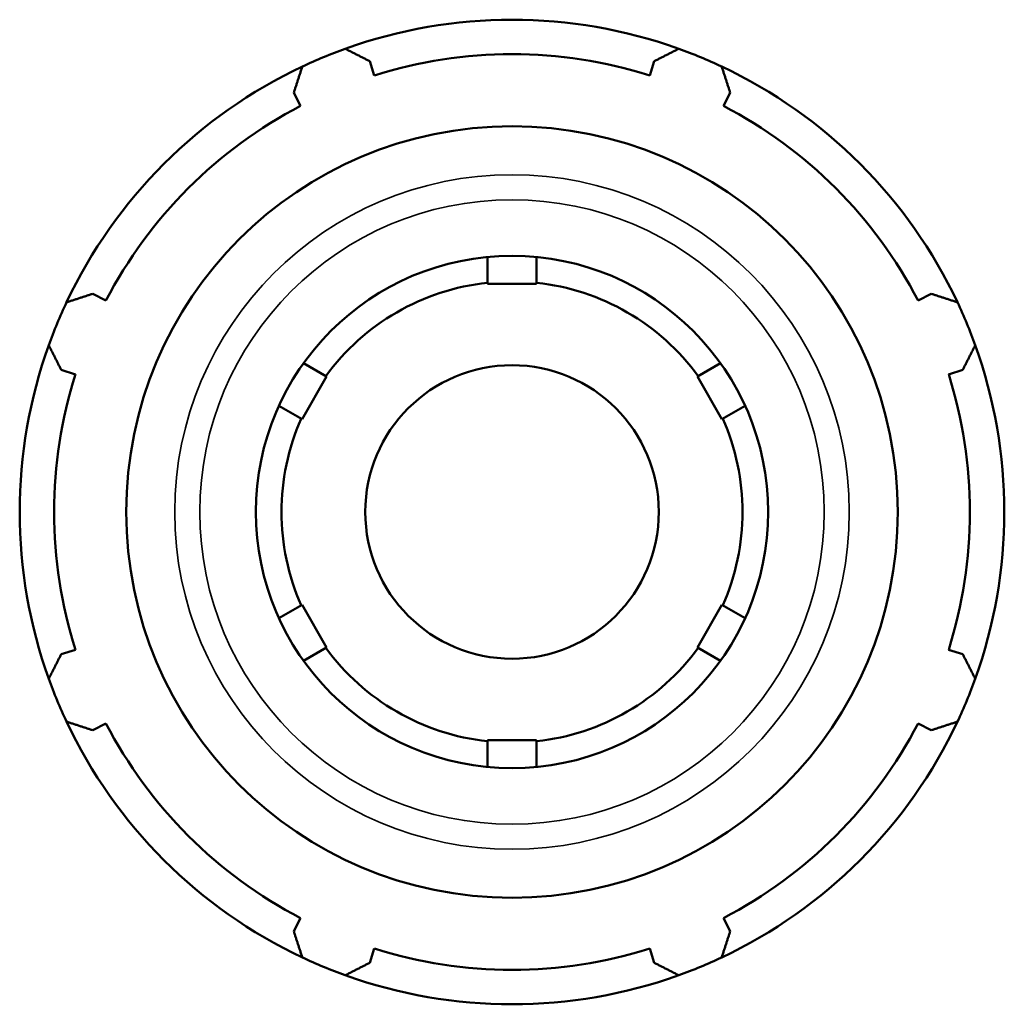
# Model space of a CAD drawing. Header units: inches. Extents: x -2.2 to 51.6, y -14.1 to 33.
# Tile 7 of 8: x 40 to 42.5, y 12.4 to 14.9. Entities that reach past the tile are written whole.
import ezdxf

# ---------------------------------------------------------------- set-up
doc = ezdxf.new("R2010")
doc.units = ezdxf.units.IN
doc.header["$MEASUREMENT"] = 0
doc.layers.add('Visible (ANSI)', color=7, linetype='Continuous', lineweight=50)
doc.layers.add('Visible Narrow (ANSI)', color=7, linetype='Continuous', lineweight=35)

msp = doc.modelspace()

# ---------------------------------------------------------------- linework, layer by layer
at = {"layer": 'Visible (ANSI)'}
for p, q in [((40.8725, 14.7535), (40.8611, 14.7896)), ((41.5886, 14.7896), (41.5772, 14.7535)), ((40.6663, 14.7089), (40.6838, 14.6754)), ((41.7659, 14.6754), (41.7834, 14.7089)), ((41.1619, 14.2202), (41.1619, 14.2885)), ((41.2879, 14.2885), (41.2879, 14.2202)), ((41.2879, 14.2202), (41.1619, 14.2202)), ((40.1855, 14.1771), (40.1519, 14.1945)), ((42.2978, 14.1945), (42.2643, 14.1771)), ((40.6913, 14.0168), (40.7504, 13.9826)), ((41.6993, 13.9826), (41.7584, 14.0168)), ((40.0712, 13.9997), (40.1073, 13.9883)), ((42.3424, 13.9883), (42.3785, 13.9997)), ((40.7504, 13.9826), (40.6874, 13.8735)), ((41.7623, 13.8735), (41.6993, 13.9826)), ((40.6874, 13.8735), (40.6283, 13.9077)), ((41.8214, 13.9077), (41.7623, 13.8735)), ((40.6283, 13.3643), (40.6874, 13.3984)), ((40.6874, 13.3984), (40.7504, 13.2893)), ((41.6993, 13.2893), (41.7623, 13.3984)), ((41.7623, 13.3984), (41.8214, 13.3643)), ((40.1073, 13.2836), (40.0712, 13.2722)), ((40.7504, 13.2893), (40.6913, 13.2552)), ((41.7584, 13.2552), (41.6993, 13.2893)), ((42.3785, 13.2722), (42.3424, 13.2836)), ((40.1519, 13.0774), (40.1855, 13.0949)), ((42.2643, 13.0949), (42.2978, 13.0774)), ((41.1619, 13.0518), (41.2879, 13.0518)), ((41.1619, 12.9835), (41.1619, 13.0518)), ((41.2879, 13.0518), (41.2879, 12.9835)), ((40.6838, 12.5966), (40.6663, 12.563)), ((41.7834, 12.563), (41.7659, 12.5966)), ((40.8611, 12.4824), (40.8725, 12.5184)), ((41.5772, 12.5184), (41.5886, 12.4824))]:
    msp.add_line(p, q, dxfattribs=at)
for radius in [0.9873, 0.6555, 0.3756]:
    msp.add_circle((41.2249, 13.636), radius, dxfattribs=at)
for radius, start, end in [(1.26, 70.208, 109.792), (1.26, 109.792, 115.208), (1.26, 64.792, 70.208), (1.1718, 72.5, 107.5), (1.26, 115.208, 154.792), (1.26, 25.208, 64.792), (1.1718, 117.5, 152.5), (1.1718, 27.5, 62.5), (0.59, 96.1301, 143.8699), (0.59, 36.1301, 83.8699), (1.26, 154.792, 160.208), (1.26, 19.792, 25.208), (1.26, 160.208, 199.792), (1.26, 340.208, 19.792), (1.1718, 162.5, 197.5), (1.1718, 342.5, 17.5), (0.59, 156.1301, 203.8699), (0.59, 336.1301, 23.8699), (0.59, 216.1301, 263.8699), (0.59, 276.1301, 323.8699), (1.26, 199.792, 205.208), (1.26, 334.792, 340.208), (1.26, 205.208, 244.792), (1.1718, 207.5, 242.5), (1.26, 295.208, 334.792), (1.1718, 297.5, 332.5), (1.1718, 252.5, 287.5), (1.26, 244.792, 250.208), (1.26, 289.792, 295.208), (1.26, 250.208, 289.792)]:
    msp.add_arc((41.2249, 13.636), radius, start, end, dxfattribs=at)
for points, weights in [([(40.7982, 14.8215), (40.8303, 14.8052), (40.8611, 14.7896)], [1, 1.00282772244, 1.00484249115]), ([(41.5886, 14.7896), (41.6194, 14.8052), (41.6515, 14.8215)], [1.00484249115, 1.00282772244, 1]), ([(40.6663, 14.7089), (40.677, 14.7418), (40.6882, 14.776)], [1.00484249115, 1.00282772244, 1]), ([(41.7615, 14.776), (41.7727, 14.7418), (41.7834, 14.7089)], [1, 1.00282772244, 1.00484249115]), ([(40.0849, 14.1726), (40.1191, 14.1838), (40.1519, 14.1945)], [1, 1.00282772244, 1.00484249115]), ([(42.2978, 14.1945), (42.3306, 14.1838), (42.3649, 14.1726)], [1.00484249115, 1.00282772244, 1]), ([(40.0712, 13.9997), (40.0556, 14.0305), (40.0393, 14.0626)], [1.00484249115, 1.00282772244, 1]), ([(42.4104, 14.0626), (42.3941, 14.0305), (42.3785, 13.9997)], [1, 1.00282772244, 1.00484249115]), ([(40.0393, 13.2093), (40.0556, 13.2414), (40.0712, 13.2722)], [1, 1.00282772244, 1.00484249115]), ([(42.3785, 13.2722), (42.3941, 13.2414), (42.4104, 13.2093)], [1.00484249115, 1.00282772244, 1]), ([(40.1519, 13.0774), (40.1191, 13.0882), (40.0849, 13.0993)], [1.00484249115, 1.00282772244, 1]), ([(42.3649, 13.0993), (42.3306, 13.0882), (42.2978, 13.0774)], [1, 1.00282772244, 1.00484249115]), ([(40.6882, 12.496), (40.677, 12.5302), (40.6663, 12.563)], [1, 1.00282772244, 1.00484249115]), ([(41.7834, 12.563), (41.7727, 12.5302), (41.7615, 12.496)], [1.00484249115, 1.00282772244, 1]), ([(40.8611, 12.4824), (40.8303, 12.4667), (40.7982, 12.4504)], [1.00484249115, 1.00282772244, 1]), ([(41.6515, 12.4504), (41.6194, 12.4667), (41.5886, 12.4824)], [1, 1.00282772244, 1.00484249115])]:
    msp.add_rational_spline(points, weights, degree=2, dxfattribs=at)
at = {"layer": 'Visible Narrow (ANSI)'}
for radius in [0.8632, 0.7991]:
    msp.add_circle((41.2249, 13.636), radius, dxfattribs=at)

doc.saveas('drawing.dxf')
